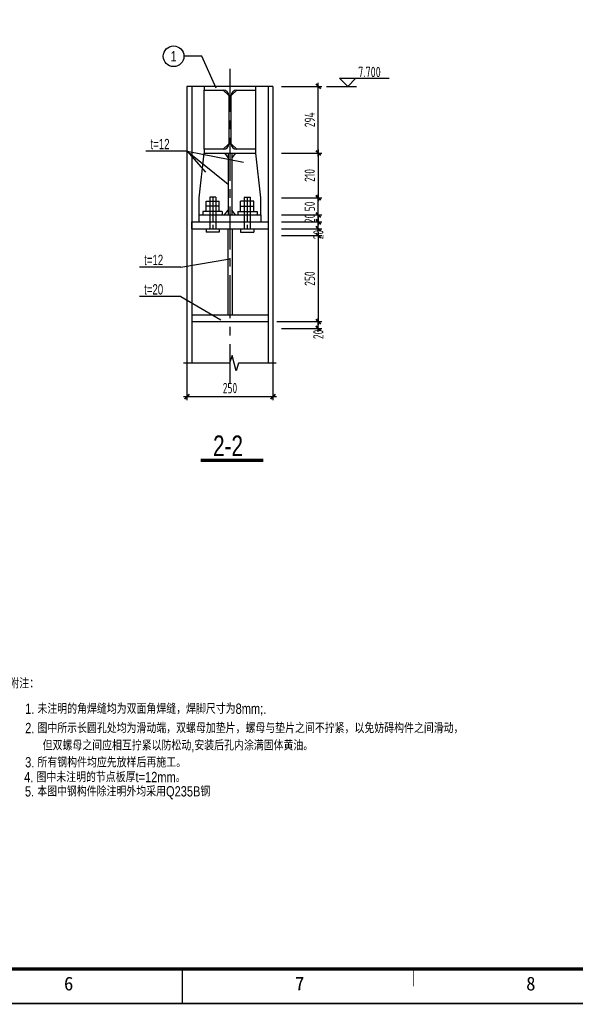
# Model space of a CAD drawing. Extents: x -294221 to 474257, y -25219 to 114942.
# Tile 52 of 69: x 228994 to 245145, y -11283 to 17351. Entities that reach past the tile are written whole.
import ezdxf
from ezdxf.enums import TextEntityAlignment as Align

# ---------------------------------------------------------------- set-up
doc = ezdxf.new("R2010")
doc.units = 0
doc.header["$LTSCALE"] = 1000
doc.linetypes.add('( Center )', pattern=[2, 1.25, -0.25, 0.25, -0.25])
doc.linetypes.add('CENTER', pattern=[2, 1.25, -0.25, 0.25, -0.25])
for name, color, linetype in [('2', 15, 'Continuous'), ('3', 3, 'CENTER'), ('AXIS', 7, 'Continuous'), ('BORDER', 7, 'Continuous'), ('Center', 1, 'CENTER'), ('DIM', 3, 'Continuous'), ('STEEL', 7, 'Continuous'), ('THIN', 7, 'Continuous'), ('Y', 2, 'Continuous'), ('白色标注', 7, 'Continuous'), ('管廊', 1, 'Continuous')]:
    doc.layers.add(name, color=color, linetype=linetype)
doc.styles.add('_TCC_NET_FSHZ_S_W075', font='tcc_simp.shx', dxfattribs={"width": 0.75, "bigfont": 'tcc_hzdx.shx'})
doc.styles.add('HH', font='tcc_simp.shx', dxfattribs={"width": 0.7, "bigfont": 'hzdx.shx'})
doc.styles.add('HZDX', font='tcc_simp', dxfattribs={"width": 0.75, "bigfont": 'tcc_hzdx'})
doc.styles.add('M1', font='tcc_simp.shx', dxfattribs={"width": 0.8, "height": 3, "bigfont": 'tcc_hzdx.shx'})
doc.styles.add('QC_宋体', font='txt')
doc.styles.add('TSSD_Dimension', font='tssdeng.shx', dxfattribs={"width": 0.7, "bigfont": 'hztxt.shx'})
doc.styles.add('TSSD_Rein', font='Tssdeng.shx', dxfattribs={"width": 0.7, "bigfont": '@@tssdchn.shx'})
doc.dimstyles.new('TSSD_10_100', dxfattribs={"dimtxt": 300, "dimasz": 100, "dimexe": 100, "dimexo": 250, "dimgap": 100, "dimtad": 1, "dimdec": 0, "dimlfac": 0.1, "dimzin": 0, "dimdsep": 46, "dimtxsty": 'TSSD_Dimension', "dimblk": 'ARCHTICK', "dimblk1": 'ARCHTICK', "dimblk2": 'ARCHTICK', "dimcen": 0, "dimdle": 100, "dimclrt": 7, "dimadec": 0, "dimazin": 0, "dimtfac": 1, "dimtdec": 0, "dimtix": 1, "dimtmove": 2, "dimatfit": 3, "dimfxl": 0, "dimtolj": 1, "dimtzin": 0, "dimarcsym": 0})

# ---------------------------------------------------------------- blocks, each defined once
blk = doc.blocks.new('_ArchTick')
at = {"color": 0, "linetype": 'ByBlock', "const_width": 0.5}
blk.add_lwpolyline([(-0.71, -0.71), (0.71, 0.71)], dxfattribs=at)
blk = doc.blocks.new('*D400')
at = {"layer": 'Defpoints', "color": 0}
for p in [(236357, 15412), (237675, 15412), (236357, 13472)]:
    blk.add_point(p, dxfattribs=at)
at = {"layer": 'DIM', "color": 0, "lineweight": -2}
for p, q in [((237675, 13372), (237675, 15512)), ((236607, 15412), (237775, 15412)), ((236607, 13472), (237775, 13472))]:
    blk.add_line(p, q, dxfattribs=at)
at = {"layer": 'DIM', "color": 0, "lineweight": -2, "xscale": 100, "yscale": 100, "zscale": 100}
for p, rotation in [((237675, 15412), 90), ((237675, 13472), 270)]:
    blk.add_blockref('_ArchTick', p, dxfattribs=dict(at, rotation=rotation))
at = {"layer": 'DIM', "color": 7, "insert": (237425, 14442), "char_height": 300, "attachment_point": 5, "rotation": 90, "style": 'TSSD_Dimension'}
blk.add_mtext('\\A1;294', dxfattribs=at)
blk = doc.blocks.new('*D401')
at = {"layer": 'Defpoints', "color": 0}
for p in [(236357, 13472), (236357, 12172), (237675, 12172)]:
    blk.add_point(p, dxfattribs=at)
at = {"layer": 'DIM', "color": 0, "lineweight": -2}
for p, q in [((236607, 13472), (237775, 13472)), ((237675, 13572), (237675, 12072)), ((236607, 12172), (237775, 12172))]:
    blk.add_line(p, q, dxfattribs=at)
at = {"layer": 'DIM', "color": 0, "lineweight": -2, "xscale": 100, "yscale": 100, "zscale": 100}
for p, rotation in [((237675, 13472), 90), ((237675, 12172), 270)]:
    blk.add_blockref('_ArchTick', p, dxfattribs=dict(at, rotation=rotation))
at = {"layer": 'DIM', "color": 7, "insert": (237425, 12822), "char_height": 300, "attachment_point": 5, "rotation": 90, "style": 'TSSD_Dimension'}
blk.add_mtext('\\A1;210', dxfattribs=at)
blk = doc.blocks.new('*D402')
at = {"layer": 'Defpoints', "color": 0}
for p in [(236357, 12172), (237675, 12172), (236357, 11672)]:
    blk.add_point(p, dxfattribs=at)
at = {"layer": 'DIM', "color": 0, "lineweight": -2}
for p, q in [((236607, 12172), (237775, 12172)), ((237675, 11572), (237675, 12272)), ((236607, 11672), (237775, 11672))]:
    blk.add_line(p, q, dxfattribs=at)
at = {"layer": 'DIM', "color": 0, "lineweight": -2, "xscale": 100, "yscale": 100, "zscale": 100}
for p, rotation in [((237675, 12172), 90), ((237675, 11672), 270)]:
    blk.add_blockref('_ArchTick', p, dxfattribs=dict(at, rotation=rotation))
at = {"layer": 'DIM', "color": 7, "insert": (237425, 11922), "char_height": 300, "attachment_point": 5, "rotation": 90, "style": 'TSSD_Dimension'}
blk.add_mtext('\\A1;50', dxfattribs=at)
blk = doc.blocks.new('*D403')
at = {"layer": 'Defpoints', "color": 0}
for p in [(236357, 11672), (236357, 11472), (237675, 11472)]:
    blk.add_point(p, dxfattribs=at)
at = {"layer": 'DIM', "color": 0, "lineweight": -2}
for p, q in [((237675, 11672), (237675, 11772)), ((236607, 11672), (237775, 11672)), ((236607, 11472), (237775, 11472)), ((237675, 11672), (237675, 11472)), ((237675, 11472), (237675, 11372))]:
    blk.add_line(p, q, dxfattribs=at)
at = {"layer": 'DIM', "color": 0, "lineweight": -2, "xscale": 100, "yscale": 100, "zscale": 100}
for p, rotation in [((237675, 11672), 270), ((237675, 11472), 90)]:
    blk.add_blockref('_ArchTick', p, dxfattribs=dict(at, rotation=rotation))
at = {"layer": 'DIM', "color": 7, "insert": (237425, 11572), "char_height": 300, "attachment_point": 5, "rotation": 90, "style": 'TSSD_Dimension'}
blk.add_mtext('\\A1;20', dxfattribs=at)
blk = doc.blocks.new('*D404')
at = {"layer": 'Defpoints', "color": 0}
for p in [(236357, 11472), (237675, 11472), (236357, 11272)]:
    blk.add_point(p, dxfattribs=at)
at = {"layer": 'DIM', "color": 0, "lineweight": -2}
for p, q in [((236607, 11472), (237775, 11472)), ((237675, 11172), (237675, 11572)), ((236607, 11272), (237775, 11272))]:
    blk.add_line(p, q, dxfattribs=at)
at = {"layer": 'DIM', "color": 0, "lineweight": -2, "xscale": 100, "yscale": 100, "zscale": 100}
for p, rotation in [((237675, 11472), 90), ((237675, 11272), 270)]:
    blk.add_blockref('_ArchTick', p, dxfattribs=dict(at, rotation=rotation))
at = {"layer": 'DIM', "color": 7, "insert": (237675, 11101), "char_height": 300, "attachment_point": 5, "rotation": 90, "style": 'TSSD_Dimension'}
blk.add_mtext('\\A1;20', dxfattribs=at)
blk = doc.blocks.new('*D405')
at = {"layer": 'Defpoints', "color": 0}
for p in [(233857, 7685), (236357, 7685), (236357, 6389)]:
    blk.add_point(p, dxfattribs=at)
at = {"layer": 'DIM', "color": 0, "lineweight": -2}
for p, q in [((233857, 7435), (233857, 6289)), ((236357, 7435), (236357, 6289)), ((233757, 6389), (236457, 6389))]:
    blk.add_line(p, q, dxfattribs=at)
at = {"layer": 'DIM', "color": 0, "lineweight": -2, "xscale": 100, "yscale": 100, "zscale": 100, "rotation": 180}
blk.add_blockref('_ArchTick', (233857, 6389), dxfattribs=at)
at = {"layer": 'DIM', "color": 0, "lineweight": -2, "xscale": 100, "yscale": 100, "zscale": 100}
blk.add_blockref('_ArchTick', (236357, 6389), dxfattribs=at)
at = {"layer": 'DIM', "color": 7, "insert": (235107, 6639), "char_height": 300, "attachment_point": 5, "style": 'TSSD_Dimension'}
blk.add_mtext('\\A1;250', dxfattribs=at)
blk = doc.blocks.new('*D478')
at = {"layer": 'Defpoints', "color": 0}
for p in [(236357, 11072), (236217, 8572), (237675, 8572)]:
    blk.add_point(p, dxfattribs=at)
at = {"layer": 'DIM', "color": 0, "lineweight": -2}
for p, q in [((237675, 11172), (237675, 8472)), ((236607, 11072), (237775, 11072)), ((236467, 8572), (237775, 8572))]:
    blk.add_line(p, q, dxfattribs=at)
at = {"layer": 'DIM', "color": 0, "lineweight": -2, "xscale": 100, "yscale": 100, "zscale": 100}
for p, rotation in [((237675, 11072), 90), ((237675, 8572), 270)]:
    blk.add_blockref('_ArchTick', p, dxfattribs=dict(at, rotation=rotation))
at = {"layer": 'DIM', "color": 7, "insert": (237425, 9822), "char_height": 300, "attachment_point": 5, "rotation": 90, "style": 'TSSD_Dimension'}
blk.add_mtext('\\A1;250', dxfattribs=at)
blk = doc.blocks.new('*D479')
at = {"layer": 'Defpoints', "color": 0}
for p in [(236357, 8572), (236357, 8372), (237675, 8572)]:
    blk.add_point(p, dxfattribs=at)
at = {"layer": 'DIM', "color": 0, "lineweight": -2}
for p, q in [((237675, 8272), (237675, 8672)), ((236607, 8572), (237775, 8572)), ((236607, 8372), (237775, 8372))]:
    blk.add_line(p, q, dxfattribs=at)
at = {"layer": 'DIM', "color": 0, "lineweight": -2, "xscale": 100, "yscale": 100, "zscale": 100}
for p, rotation in [((237675, 8572), 90), ((237675, 8372), 270)]:
    blk.add_blockref('_ArchTick', p, dxfattribs=dict(at, rotation=rotation))
at = {"layer": 'DIM', "color": 7, "insert": (237675, 8201), "char_height": 300, "attachment_point": 5, "rotation": 90, "style": 'TSSD_Dimension'}
blk.add_mtext('\\A1;20', dxfattribs=at)
blk = doc.blocks.new('A1E图框')
for points, const_width in [([(0, 0), (841, 0), (841, 594), (0, 594)], 0.5), ([(25, 10), (831, 10), (831, 584), (25, 584)], 1)]:
    blk.add_lwpolyline(points, close=True, dxfattribs=dict(const_width=const_width))
for points, const_width in [([(428, 10), (428, 0)], 0.35), ([(495.17, 10), (495.17, 5)], 0.2)]:
    blk.add_lwpolyline(points, dxfattribs=dict(const_width=const_width))
at = {"style": 'QC_宋体'}
for s, p in [('6', (394.95, 5.78)), ('7', (462.12, 5.78)), ('8', (529.29, 5.78))]:
    blk.add_text(s, height=4, dxfattribs=at).set_placement(p, align=Align.MIDDLE_CENTER)

msp = doc.modelspace()

# ---------------------------------------------------------------- linework, layer by layer
at = {"color": 3}
for q in [(234393.378, 12917.194, -4116055.264), (235500.702, 13206.366, -4116055.264), (235057.158, 12572.432, -4116055.264)]:
    msp.add_line((233865.473, 13527.77, -4116055.264), q, dxfattribs=at)
at = {"color": 7}
for p, q in [((234417.158, 11924.028, -4116055.264), (234417.158, 12075.623, -4116055.264)), ((234417.158, 12075.623, -4116055.264), (234797.158, 12075.623, -4116055.264)), ((234517.158, 12187.056, -4116055.264), (234517.158, 11772.432, -4116055.264)), ((234697.158, 12187.056, -4116055.264), (234697.158, 11772.432, -4116055.264)), ((234797.158, 11924.028, -4116055.264), (234797.158, 12075.623, -4116055.264)), ((235797.158, 12075.623, -4116055.264), (235417.158, 12075.623, -4116055.264)), ((235417.158, 11924.028, -4116055.264), (235417.158, 12075.623, -4116055.264)), ((235517.158, 12187.056, -4116055.264), (235517.158, 11772.432, -4116055.264)), ((235697.158, 12187.056, -4116055.264), (235697.158, 11772.432, -4116055.264)), ((235797.158, 11924.028, -4116055.264), (235797.158, 12075.623, -4116055.264)), ((234317.329, 11772.432, -4116055.264), (234317.329, 11672.432, -4116055.264)), ((234875.596, 11772.432, -4116055.264), (234317.329, 11772.432, -4116055.264)), ((234797.158, 11924.028, -4116055.264), (234417.158, 11924.028, -4116055.264)), ((234417.158, 11772.432, -4116055.264), (234417.158, 11924.028, -4116055.264)), ((234517.158, 11772.432, -4116055.264), (234517.158, 11272.432, -4116055.264)), ((234697.158, 11772.432, -4116055.264), (234697.158, 11272.432, -4116055.264)), ((234797.158, 11772.432, -4116055.264), (234797.158, 11924.028, -4116055.264)), ((234875.596, 11772.432, -4116055.264), (234875.596, 11672.432, -4116055.264)), ((235338.721, 11772.432, -4116055.264), (235338.721, 11672.432, -4116055.264)), ((235338.721, 11772.432, -4116055.264), (235896.988, 11772.432, -4116055.264)), ((235417.158, 11924.028, -4116055.264), (235797.158, 11924.028, -4116055.264)), ((235417.158, 11772.432, -4116055.264), (235417.158, 11924.028, -4116055.264)), ((235517.158, 11772.432, -4116055.264), (235517.158, 11272.432, -4116055.264)), ((235697.158, 11772.432, -4116055.264), (235697.158, 11272.432, -4116055.264)), ((235797.158, 11772.432, -4116055.264), (235797.158, 11924.028, -4116055.264)), ((235896.988, 11772.432, -4116055.264), (235896.988, 11672.432, -4116055.264)), ((234417.158, 11272.432, -4116055.264), (234417.158, 11172.432, -4116055.264)), ((234797.158, 11172.432, -4116055.264), (234417.158, 11172.432, -4116055.264)), ((234797.158, 11272.432, -4116055.264), (234797.158, 11172.432, -4116055.264)), ((235417.158, 11272.432, -4116055.264), (235417.158, 11172.432, -4116055.264)), ((235417.158, 11172.432, -4116055.264), (235797.158, 11172.432, -4116055.264)), ((235797.158, 11272.432, -4116055.264), (235797.158, 11172.432, -4116055.264))]:
    msp.add_line(p, q, dxfattribs=at)
for p, q in [((234697.158, 12187.056, -4116055.264), (234517.158, 12187.056, -4116055.264)), ((235517.158, 12187.056, -4116055.264), (235697.158, 12187.056, -4116055.264))]:
    msp.add_line(p, q)
msp.add_circle((233467.618, 16287.78, -4116055.264), 300)
at = {"layer": '2'}
for p, q in [((234293.501, 16287.78, -4116055.264), (233767.618, 16287.78, -4116055.264)), ((234707.512, 15356.595, -4116055.264), (234293.501, 16287.78, -4116055.264)), ((234357.158, 13582.432, -4116055.264), (234357.158, 15302.432, -4116055.264)), ((234357.158, 15263.292, -4116055.264), (234357.158, 15302.432, -4116055.264)), ((235857.158, 13582.432, -4116055.264), (235857.158, 15302.432, -4116055.264)), ((233865.473, 13527.77, -4116055.264), (232659.217, 13527.77, -4116055.264)), ((233680.238, 10156.364, -4116055.264), (232473.982, 10156.364, -4116055.264)), ((233680.238, 9301.229, -4116055.264), (232473.982, 9301.229, -4116055.264))]:
    msp.add_line(p, q, dxfattribs=at)
at = {"layer": 'AXIS', "linetype": '( Center )'}
msp.add_line((235107.158, 15919.069, -4116055.264), (235107.158, 6786.812, -4116055.264), dxfattribs=at)
at = {"layer": 'BORDER', "elevation": -4116055.264}
msp.add_lwpolyline([(190923.361, -11257.991), (190923.361, 48142.009), (275023.361, 48142.009), (275023.361, -11257.991)], close=True, dxfattribs=at)
at = {"layer": 'BORDER', "const_width": 50, "elevation": -4116055.264}
msp.add_lwpolyline([(193423.361, -10257.991), (193423.361, 47142.009), (274023.361, 47142.009), (274023.361, -10257.991)], close=True, dxfattribs=at)
at = {"layer": 'Center', "color": 6, "ltscale": 0.4}
for p, q in [((234607.158, 12187.056, -4116055.264), (234607.158, 11272.432, -4116055.264)), ((235607.158, 12187.056, -4116055.264), (235607.158, 11272.432, -4116055.264)), ((234607.158, 11672.432, -4116055.264), (234607.158, 11472.432, -4116055.264)), ((235607.158, 11672.432, -4116055.264), (235607.158, 11472.432, -4116055.264))]:
    msp.add_line(p, q, dxfattribs=at)
at = {"layer": 'STEEL'}
for p, q in [((236357.158, 15412.432, -4116055.264), (233857.158, 15412.432, -4116055.264)), ((234357.158, 15412.432, -4116055.264), (234357.158, 15302.432, -4116055.264)), ((234357.158, 15302.432, -4116055.264), (234912.158, 15302.432, -4116055.264)), ((235302.158, 15302.432, -4116055.264), (235857.158, 15302.432, -4116055.264)), ((235857.158, 15302.432, -4116055.264), (235857.158, 15412.432, -4116055.264)), ((235072.158, 15142.432, -4116055.264), (235072.158, 13742.432, -4116055.264)), ((235142.158, 13742.432, -4116055.264), (235142.158, 15142.432, -4116055.264)), ((234912.158, 13582.432, -4116055.264), (234357.158, 13582.432, -4116055.264)), ((234357.158, 13582.432, -4116055.264), (234357.158, 13472.432, -4116055.264)), ((234357.158, 13472.432, -4116055.264), (235857.158, 13472.432, -4116055.264)), ((235857.158, 13582.432, -4116055.264), (235302.158, 13582.432, -4116055.264)), ((235857.158, 13472.432, -4116055.264), (235857.158, 13582.432, -4116055.264))]:
    msp.add_line(p, q, dxfattribs=at)
for centre, start, end in [((234912.158, 15142.432, -4116055.264), 0, 90), ((235302.158, 15142.432, -4116055.264), 90, 180), ((234912.158, 13742.432, -4116055.264), 270, 0), ((235302.158, 13742.432, -4116055.264), 180, 270)]:
    msp.add_arc(centre, 160, start, end, dxfattribs=at)
at = {"layer": 'THIN'}
for p, q in [((238289.572, 15652.432, -4116055.264), (239732.323, 15652.432, -4116055.264)), ((238529.572, 15412.432, -4116055.264), (238289.572, 15652.432, -4116055.264)), ((238529.572, 15412.432, -4116055.264), (238769.572, 15652.432, -4116055.264)), ((237913.484, 15412.432, -4116055.264), (238783.027, 15412.432, -4116055.264)), ((235167.352, 7582.423, -4116055.264), (235097.352, 7362.423, -4116055.264)), ((235287.352, 7142.423, -4116055.264), (235167.352, 7582.423, -4116055.264)), ((235097.352, 7362.423, -4116055.264), (233753.018, 7362.423, -4116055.264)), ((235357.352, 7362.423, -4116055.264), (235287.352, 7142.423, -4116055.264)), ((236446.325, 7362.423, -4116055.264), (235357.352, 7362.423, -4116055.264))]:
    msp.add_line(p, q, dxfattribs=at)
at = {"layer": 'Y', "color": 4}
for p, q in [((233680.238, 10156.364, -4116055.264), (235107.158, 10398.004, -4116055.264)), ((233680.238, 9301.229, -4116055.264), (234837.6, 8620.954, -4116055.264))]:
    msp.add_line(p, q, dxfattribs=at)
at = {"layer": '白色标注', "const_width": 100, "elevation": -4116055.264}
msp.add_lwpolyline([(234258.845, 4534.631), (236076.408, 4534.631)], dxfattribs=at)
at = {"layer": '管廊', "color": 0}
for p, q in [((233857.158, 15412.432, -4116055.264), (233857.158, 7362.423, -4116055.264)), ((233997.158, 15412.432, -4116055.264), (233997.158, 7362.423, -4116055.264)), ((234912.158, 15302.432, -4116055.264), (235072.158, 15142.432, -4116055.264)), ((235302.158, 15302.432, -4116055.264), (235142.158, 15142.432, -4116055.264)), ((236217.158, 15412.432, -4116055.264), (236217.158, 7362.423, -4116055.264)), ((236357.158, 15412.432, -4116055.264), (236357.158, 7362.423, -4116055.264)), ((234207.158, 12172.432, -4116055.264), (234357.158, 13472.432, -4116055.264)), ((234912.158, 13582.432, -4116055.264), (235072.158, 13742.432, -4116055.264)), ((234946.875, 13472.432, -4116055.264), (235057.158, 13331.524, -4116055.264)), ((235057.158, 13472.432, -4116055.264), (235057.158, 11672.432, -4116055.264)), ((235302.158, 13582.432, -4116055.264), (235142.158, 13742.432, -4116055.264)), ((235157.158, 13472.432, -4116055.264), (235157.158, 11672.432, -4116055.264)), ((235267.442, 13472.432, -4116055.264), (235157.158, 13331.524, -4116055.264)), ((236007.158, 12172.432, -4116055.264), (235857.158, 13472.432, -4116055.264)), ((234207.158, 11672.432, -4116055.264), (234207.158, 12172.432, -4116055.264)), ((236007.158, 11672.432, -4116055.264), (236007.158, 12172.432, -4116055.264)), ((234946.875, 11672.432, -4116055.264), (235057.158, 11813.341, -4116055.264)), ((235267.442, 11672.432, -4116055.264), (235157.158, 11813.341, -4116055.264)), ((233997.158, 11472.432, -4116055.264), (236217.158, 11472.432, -4116055.264)), ((233997.158, 11272.432, -4116055.264), (233997.158, 11472.432, -4116055.264)), ((234207.158, 11672.432, -4116055.264), (236007.158, 11672.432, -4116055.264)), ((234207.158, 11472.432, -4116055.264), (234207.158, 11672.432, -4116055.264)), ((236007.158, 11672.432, -4116055.264), (236007.158, 11472.432, -4116055.264)), ((236217.158, 11472.432, -4116055.264), (236217.158, 11272.432, -4116055.264)), ((233997.158, 11272.432, -4116055.264), (236217.158, 11272.432, -4116055.264)), ((235047.158, 11272.432, -4116055.264), (235047.158, 8772.432, -4116055.264)), ((235167.158, 11272.432, -4116055.264), (235167.158, 8772.432, -4116055.264)), ((233997.158, 8772.432, -4116055.264), (236217.158, 8772.432, -4116055.264)), ((233997.158, 8572.432, -4116055.264), (236217.158, 8572.432, -4116055.264)), ((235037.158, 8572.432, -4116055.264), (235177.158, 8572.432, -4116055.264))]:
    msp.add_line(p, q, dxfattribs=at)

# ---------------------------------------------------------------- block references
at = {"xscale": 100, "yscale": 100, "zscale": 100}
msp.add_blockref('A1E图框', (190923.361, -11257.991), dxfattribs=at)

# ---------------------------------------------------------------- texts
at = {"style": 'HH', "width": 0.7}
for s, p in [('t=12', (232795.893, 13585.214, -4116055.264)), ('t=12', (232610.659, 10213.808, -4116055.264)), ('t=20', (232610.659, 9358.673, -4116055.264))]:
    msp.add_text(s, height=300, dxfattribs=at).set_placement(p)
at = {"layer": '2', "style": 'HZDX', "width": 0.75}
msp.add_text('2-2', height=600, dxfattribs=at).set_placement((234615.008, 4659.877, -4116055.264))
at = {"layer": '3', "style": 'M1', "width": 0.8}
for s, p in [('附注：', (228693.213, -2097.189, -4116055.264)), ('1. 未注明的角焊缝均为双面角焊缝，焊脚尺寸为8mm;.', (229153.272, -2835.875, -4116055.264)), ('2. 图中所示长圆孔处均为滑动端，双螺母加垫片，螺母与垫片之间不拧紧，以免妨碍构件之间滑动，', (229153.272, -3397.909, -4116055.264)), ('但双螺母之间应相互拧紧以防松动,安装后孔内涂满固体黄油。', (229661.691, -3900.601, -4116055.264)), ('3. 所有钢构件均应先放样后再施工。', (229153.272, -4394.546, -4116055.264)), ('4. 图中未注明的节点板厚t=12mm。', (229124.5, -4823.62, -4116055.264)), ('5. 本图中钢构件除注明外均采用Q235B钢', (229146.463, -5239.562, -4116055.264))]:
    msp.add_text(s, height=300, dxfattribs=at).set_placement(p)
at = {"layer": 'DIM', "style": '_TCC_NET_FSHZ_S_W075', "width": 0.75}
msp.add_text('1', height=300, dxfattribs=at).set_placement((233467.618, 16287.78, -4116055.264), align=Align.MIDDLE)
at = {"layer": '白色标注', "color": 0, "style": 'TSSD_Rein', "width": 0.75}
msp.add_text('7.700', height=300, dxfattribs=at).set_placement((238831.504, 15680.559, -4116055.264))

# ---------------------------------------------------------------- dimensions: what is measured, and where the dimension line sits
at = {"layer": 'DIM'}
for base, p2, angle, text, picture, middle in [((237675.337, 15412.432, -4116055.264), (236357.158, 15412.432, -4116055.264), 90, '294', '*D400', (237425.337, 14442.432, -4116055.264)), ((237675.337, 12172.432, -4116055.264), (236357.158, 12172.432, -4116055.264), 270, '210', '*D401', (237425.337, 12822.432, -4116055.264))]:
    dim = msp.add_linear_dim(base=base, p1=(236357.158, 13472.432, -4116055.264), p2=p2, angle=angle, text=text, dimstyle='TSSD_10_100', override={"dimscale": 1, "dimlfac": 0.1}, dxfattribs=at)
    dim.commit()
    dim.dimension.update_dxf_attribs({"geometry": picture, "text_midpoint": middle})
for base, p1, p2, angle, picture, middle in [((237675.337, 12172.432, -4116055.264), (236357.158, 11672.432, -4116055.264), (236357.158, 12172.432, -4116055.264), 90, '*D402', (237425.337, 11922.432, -4116055.264)), ((237675.337, 11472.432, -4116055.264), (236357.158, 11672.432, -4116055.264), (236357.158, 11472.432, -4116055.264), 270, '*D403', (237425.337, 11572.432, -4116055.264)), ((237675.337, 8572.432, -4116055.264), (236357.158, 11072.432, -4116055.264), (236217.158, 8572.432, -4116055.264), 270, '*D478', (237425.337, 9822.432, -4116055.264))]:
    dim = msp.add_linear_dim(base=base, p1=p1, p2=p2, angle=angle, dimstyle='TSSD_10_100', override={"dimscale": 1, "dimlfac": 0.1}, dxfattribs=at)
    dim.commit()
    dim.dimension.update_dxf_attribs({"geometry": picture, "text_midpoint": middle})
for base, p1, p2, picture, middle in [((237675.337, 11472.432, -4116055.264), (236357.158, 11272.432, -4116055.264), (236357.158, 11472.432, -4116055.264), '*D404', (237675.337, 11100.737, -4116055.264)), ((237675.337, 8572.432, -4116055.264), (236357.158, 8372.432, -4116055.264), (236357.158, 8572.432, -4116055.264), '*D479', (237675.337, 8200.737, -4116055.264))]:
    dim = msp.add_linear_dim(base=base, p1=p1, p2=p2, angle=90, dimstyle='TSSD_10_100', override={"dimscale": 1, "dimlfac": 0.1}, dxfattribs=at)
    dim.commit()
    dim.dimension.update_dxf_attribs({"geometry": picture, "text_midpoint": middle, "dimtype": 160})
dim = msp.add_linear_dim(base=(236357.158, 6389.151, -4116055.264), p1=(233857.158, 7684.522, -4116055.264), p2=(236357.158, 7684.522, -4116055.264), dimstyle='TSSD_10_100', override={"dimscale": 1, "dimlfac": 0.1}, dxfattribs=at)
dim.commit()
dim.dimension.update_dxf_attribs({"geometry": '*D405', "text_midpoint": (235107.158, 6639.151, -4116055.264)})

doc.saveas('drawing.dxf')
